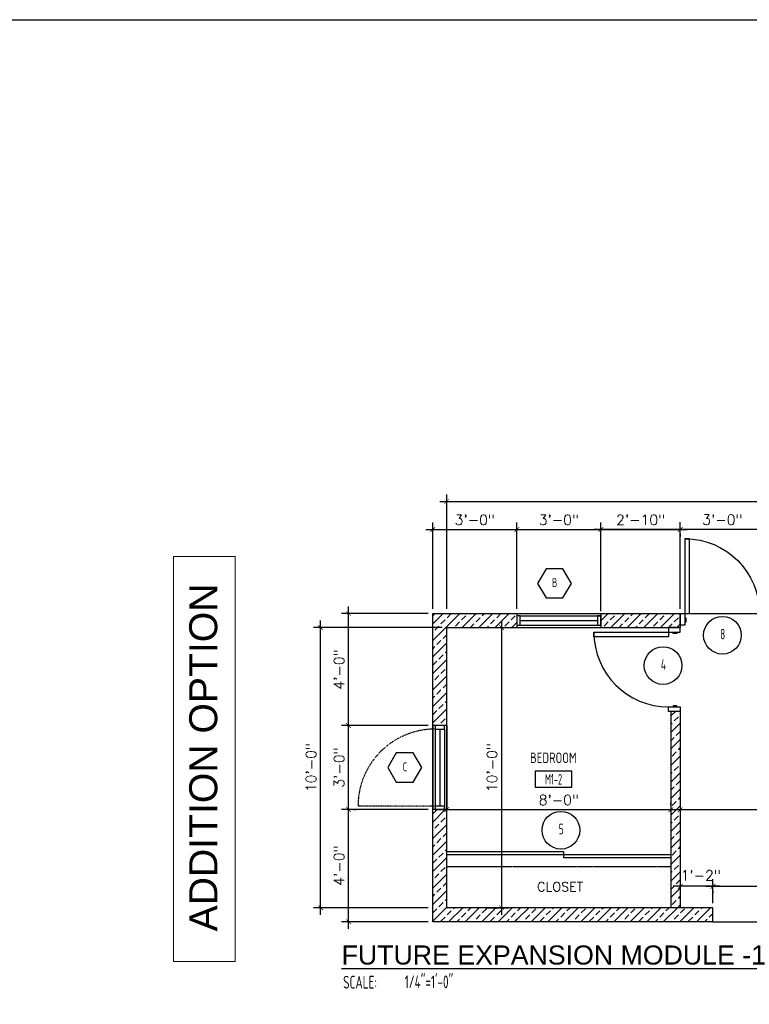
# Model space of a CAD drawing. Header units: inches. Extents: x -3803 to 30720, y -3756 to 4522.
# Tile 24 of 52: x 28954 to 29266, y 2820 to 3242. Entities that reach past the tile are written whole.
import ezdxf
from ezdxf.enums import TextEntityAlignment as Align

# ---------------------------------------------------------------- set-up
doc = ezdxf.new("R2010")
doc.units = ezdxf.units.IN
doc.header["$LTSCALE"] = 0.011
doc.header["$MEASUREMENT"] = 0
doc.header["$PDMODE"] = 1
doc.linetypes.add('DASHED', pattern=[0.75, 0.5, -0.25])
doc.linetypes.add('DASHED2', pattern=[0.375, 0.25, -0.125])
doc.layers.get('0').update_dxf_attribs({"linetype": 'CONTINUOUS'})
doc.layers.get('Defpoints').update_dxf_attribs({"linetype": 'CONTINUOUS'})
for name, color, linetype in [('a-door', 2, 'CONTINUOUS'), ('FHA', 8, 'DASHED2'), ('G-SYMB', 1, 'CONTINUOUS'), ('Hatch-ExisWalls', 123, 'CONTINUOUS'), ('roof', 8, 'DASHED'), ('TEXT', 2, 'CONTINUOUS'), ('Walls', 5, 'CONTINUOUS')]:
    doc.layers.add(name, color=color, linetype=linetype)
doc.layers.add('DIM', color=4, linetype='CONTINUOUS', lineweight=13)
doc.layers.add('G-ANNO-TEXT', color=2, linetype='CONTINUOUS', lineweight=9)
doc.styles.add('Arial_1', font='arial.ttf', dxfattribs={"height": 12})
doc.styles.add('LAR', font='arial.ttf', dxfattribs={"height": 0.25})
doc.styles.add('MED', font='archstyl.shx', dxfattribs={"width": 0.8, "height": 0.125})
doc.styles.add('ROMANS', font='romans.shx')
doc.styles.add('SMA', font='archstyl.shx', dxfattribs={"width": 0.8, "height": 0.0625})
doc.dimstyles.new('ANGEL', dxfattribs={"dimtxt": 4.375, "dimasz": 2, "dimexe": 3, "dimexo": 2, "dimgap": 1.5, "dimtad": 1, "dimdec": 0, "dimzin": 3, "dimdsep": 46, "dimlunit": 4, "dimtxsty": 'ROMANS', "dimblk": 'ARCHTICK', "dimcen": 0, "dimdle": 3, "dimclrd": 4, "dimclre": 4, "dimclrt": 2, "dimadec": 0, "dimazin": 0, "dimtfac": 1, "dimtdec": 0, "dimtmove": 1, "dimatfit": 3, "dimfxl": 1, "dimfrac": 2, "dimtolj": 1, "dimtzin": 0, "dimarcsym": 0})
pattern_1 = [(45, (-8.147, 0), (-3.5355339, 3.5355339), []), (45, (-4.6117, 0), (-3.5355339, 3.5355339), [2.5, -1.25])]

# ---------------------------------------------------------------- blocks, each defined once
blk = doc.blocks.new('_ArchTick')
at = {"color": 0, "linetype": 'ByBlock', "const_width": 0.15}
blk.add_lwpolyline([(-0.5, -0.5), (0.5, 0.5)], dxfattribs=at)
blk = doc.blocks.new('*D406')
at = {"layer": 'Defpoints', "color": 0, "ltscale": 10, "transparency": 16777216}
for p in [(-330, 245.48), (-294, 245.48), (-329.99, 197.48)]:
    blk.add_point(p, dxfattribs=at)
at = {"layer": 'DIM', "color": 4, "lineweight": -2, "ltscale": 10, "transparency": 16777216}
for p, q in [((-296, 245.48), (-333, 245.48)), ((-330, 194.48), (-330, 248.48)), ((-331.99, 197.48), (-333, 197.48))]:
    blk.add_line(p, q, dxfattribs=at)
at = {"layer": 'DIM', "color": 4, "lineweight": -2, "ltscale": 10, "transparency": 16777216, "xscale": 2, "yscale": 2, "zscale": 2}
for p, rotation in [((-330, 245.48), 90), ((-330, 197.48), 270)]:
    blk.add_blockref('_ArchTick', p, dxfattribs=dict(at, rotation=rotation))
at = {"layer": 'DIM', "color": 2, "ltscale": 10, "transparency": 16777216, "insert": (-334.1, 221.48), "char_height": 4.375, "attachment_point": 5, "rotation": 90, "style": 'ROMANS'}
blk.add_mtext('\\A1;4\'-0"', dxfattribs=at)
blk = doc.blocks.new('*U5')
at = {"layer": 'a-door', "color": 2, "linetype": 'Continuous', "lineweight": -3}
for points in [[(2, 5), (4, 5), (4, 37), (2, 37)], [(2, 0), (0, 0), (0, 5), (2, 5)], [(34, 0), (36, 0), (36, 5), (34, 5)], [(2, 1.5), (2.5, 1.5), (2.5, 3), (2, 3)], [(34, 1.5), (33.5, 1.5), (33.5, 3), (34, 3)]]:
    blk.add_lwpolyline(points, close=True, dxfattribs=at)
at = {"layer": 'a-door', "color": 2, "linetype": 'Continuous', "lineweight": -3, "extrusion": (0, 0, -1)}
blk.add_arc((-2, 5), 32, 90, 180, dxfattribs=at)
blk = doc.blocks.new('AINC-TITLE')
at = {"layer": 'G-SYMB', "color": 4, "linetype": 'Continuous', "style": 'MED', "width": 0.75}
blk.add_text('SCALE:', height=0.125, dxfattribs=at).set_placement((-0.8802, -0.3073))
at = {"layer": 'G-SYMB', "color": 1, "linetype": 'Continuous', "style": 'LAR'}
blk.add_attdef('%%UDRAWING-TITLE', (-0.8951, -0.0717), '', height=0.1875, dxfattribs=at)
at = {"layer": 'G-SYMB', "color": 4, "linetype": 'Continuous', "style": 'MED', "width": 0.75}
blk.add_attdef('SCALE', (-0.2765, -0.3036), '', height=0.125, dxfattribs=at)
blk = doc.blocks.new('*D428')
at = {"layer": 'Defpoints', "color": 0, "transparency": 16777216}
for p in [(-222, 281.48), (-258, 245.48), (-222, 244.48)]:
    blk.add_point(p, dxfattribs=at)
at = {"layer": 'DIM', "color": 4, "lineweight": -2, "transparency": 16777216}
for p, q in [((-258, 247.48), (-258, 284.48)), ((-222, 246.48), (-222, 284.48)), ((-261, 281.48), (-219, 281.48))]:
    blk.add_line(p, q, dxfattribs=at)
at = {"layer": 'DIM', "color": 4, "lineweight": -2, "transparency": 16777216, "xscale": 2, "yscale": 2, "zscale": 2, "rotation": 180}
blk.add_blockref('_ArchTick', (-258, 281.48), dxfattribs=at)
at = {"layer": 'DIM', "color": 4, "lineweight": -2, "transparency": 16777216, "xscale": 2, "yscale": 2, "zscale": 2}
blk.add_blockref('_ArchTick', (-222, 281.48), dxfattribs=at)
at = {"layer": 'DIM', "color": 2, "transparency": 16777216, "insert": (-240, 285.59), "char_height": 4.375, "attachment_point": 5, "style": 'ROMANS'}
blk.add_mtext('\\A1;3\'-0"', dxfattribs=at)
blk = doc.blocks.new('AINC-WINID')
at = {"layer": 'G-SYMB', "linetype": 'Continuous'}
blk.add_lwpolyline([(0.258, 20.267), (0.167, 20.423), (-0.013, 20.423), (-0.103, 20.267), (-0.013, 20.111), (0.167, 20.111)], close=True, dxfattribs=at)
at = {"layer": 'G-SYMB', "color": 4, "linetype": 'Continuous', "style": 'SMA', "width": 0.75}
blk.add_attdef('WNUM', text='', height=0.0938, dxfattribs=at).set_placement((0.079, 20.275), align=Align.MIDDLE)
blk = doc.blocks.new('*D411')
at = {"layer": 'Defpoints', "color": 0, "transparency": 16777216}
for p in [(-342, 239.48), (-288, 239.48), (-294, 119.48)]:
    blk.add_point(p, dxfattribs=at)
at = {"layer": 'DIM', "color": 4, "lineweight": -2, "transparency": 16777216}
for p, q in [((-342, 116.48), (-342, 242.48)), ((-290, 239.48), (-345, 239.48)), ((-296, 119.48), (-345, 119.48))]:
    blk.add_line(p, q, dxfattribs=at)
at = {"layer": 'DIM', "color": 4, "lineweight": -2, "transparency": 16777216, "xscale": 2, "yscale": 2, "zscale": 2}
for p, rotation in [((-342, 239.48), 90), ((-342, 119.48), 270)]:
    blk.add_blockref('_ArchTick', p, dxfattribs=dict(at, rotation=rotation))
at = {"layer": 'DIM', "color": 2, "transparency": 16777216, "insert": (-346.1, 179.48), "char_height": 4.375, "attachment_point": 5, "rotation": 90, "style": 'ROMANS'}
blk.add_mtext('\\A1;10\'-0"', dxfattribs=at)
blk = doc.blocks.new('*D412')
at = {"layer": 'Defpoints', "color": 0, "transparency": 16777216}
for p in [(0, 293.48), (0, 258.09), (-288, 245.48)]:
    blk.add_point(p, dxfattribs=at)
at = {"layer": 'DIM', "color": 4, "lineweight": -2, "transparency": 16777216}
for p, q in [((-288, 247.48), (-288, 296.48)), ((0, 260.09), (0, 296.48)), ((-291, 293.48), (3, 293.48))]:
    blk.add_line(p, q, dxfattribs=at)
at = {"layer": 'DIM', "color": 4, "lineweight": -2, "transparency": 16777216, "xscale": 2, "yscale": 2, "zscale": 2, "rotation": 180}
blk.add_blockref('_ArchTick', (-288, 293.48), dxfattribs=at)
at = {"layer": 'DIM', "color": 4, "lineweight": -2, "transparency": 16777216, "xscale": 2, "yscale": 2, "zscale": 2}
blk.add_blockref('_ArchTick', (0, 293.48), dxfattribs=at)
at = {"layer": 'DIM', "color": 2, "transparency": 16777216, "insert": (-144, 297.59), "char_height": 4.375, "attachment_point": 5, "style": 'ROMANS'}
blk.add_mtext('\\A1;24\'-0"', dxfattribs=at)
blk = doc.blocks.new('*D413')
at = {"layer": 'Defpoints', "color": 0, "transparency": 16777216}
for p in [(-288, 161.48), (-192, 161.48), (-192, 161.48)]:
    blk.add_point(p, dxfattribs=at)
at = {"layer": 'DIM', "color": 4, "lineweight": -2, "transparency": 16777216}
for p, q in [((-288, 163.48), (-288, 164.48)), ((-192, 163.48), (-192, 164.48)), ((-291, 161.48), (-189, 161.48))]:
    blk.add_line(p, q, dxfattribs=at)
at = {"layer": 'DIM', "color": 4, "lineweight": -2, "transparency": 16777216, "xscale": 2, "yscale": 2, "zscale": 2, "rotation": 180}
blk.add_blockref('_ArchTick', (-288, 161.48), dxfattribs=at)
at = {"layer": 'DIM', "color": 4, "lineweight": -2, "transparency": 16777216, "xscale": 2, "yscale": 2, "zscale": 2}
blk.add_blockref('_ArchTick', (-192, 161.48), dxfattribs=at)
at = {"layer": 'DIM', "color": 2, "transparency": 16777216, "insert": (-240, 165.59), "char_height": 4.375, "attachment_point": 5, "style": 'ROMANS'}
blk.add_mtext('\\A1;8\'-0"', dxfattribs=at)
blk = doc.blocks.new('*D414')
at = {"layer": 'Defpoints', "color": 0, "transparency": 16777216}
for p in [(-273.39, 239.48), (-273.39, 119.48), (-264.54, 119.48)]:
    blk.add_point(p, dxfattribs=at)
at = {"layer": 'DIM', "color": 4, "lineweight": -2, "transparency": 16777216}
for p, q in [((-264.54, 242.48), (-264.54, 116.48)), ((-271.39, 239.48), (-261.54, 239.48)), ((-271.39, 119.48), (-261.54, 119.48))]:
    blk.add_line(p, q, dxfattribs=at)
at = {"layer": 'DIM', "color": 4, "lineweight": -2, "transparency": 16777216, "xscale": 2, "yscale": 2, "zscale": 2}
for p, rotation in [((-264.54, 239.48), 90), ((-264.54, 119.48), 270)]:
    blk.add_blockref('_ArchTick', p, dxfattribs=dict(at, rotation=rotation))
at = {"layer": 'DIM', "color": 2, "transparency": 16777216, "insert": (-268.64, 179.48), "char_height": 4.375, "attachment_point": 5, "rotation": 90, "style": 'ROMANS'}
blk.add_mtext('\\A1;10\'-0"', dxfattribs=at)
blk = doc.blocks.new('*D415')
at = {"layer": 'Defpoints', "color": 0, "ltscale": 10, "transparency": 16777216}
for p in [(-188, 161.48), (0, 161.48), (0, 161.48)]:
    blk.add_point(p, dxfattribs=at)
at = {"layer": 'DIM', "color": 4, "lineweight": -2, "ltscale": 10, "transparency": 16777216}
for p, q in [((-191, 161.48), (3, 161.48)), ((-188, 159.48), (-188, 158.48)), ((0, 159.48), (0, 158.48))]:
    blk.add_line(p, q, dxfattribs=at)
at = {"layer": 'DIM', "color": 4, "lineweight": -2, "ltscale": 10, "transparency": 16777216, "xscale": 2, "yscale": 2, "zscale": 2, "rotation": 180}
blk.add_blockref('_ArchTick', (-188, 161.48), dxfattribs=at)
at = {"layer": 'DIM', "color": 4, "lineweight": -2, "ltscale": 10, "transparency": 16777216, "xscale": 2, "yscale": 2, "zscale": 2}
blk.add_blockref('_ArchTick', (0, 161.48), dxfattribs=at)
at = {"layer": 'DIM', "color": 2, "ltscale": 10, "transparency": 16777216, "insert": (-94, 165.59), "char_height": 4.375, "attachment_point": 5, "style": 'ROMANS'}
blk.add_mtext('\\A1;15\'-8"', dxfattribs=at)
blk = doc.blocks.new('*D416')
at = {"layer": 'Defpoints', "color": 0, "transparency": 16777216}
for p in [(-30, 128.65), (-174, 119.48), (-30, 119.48)]:
    blk.add_point(p, dxfattribs=at)
at = {"layer": 'DIM', "color": 4, "lineweight": -2, "transparency": 16777216}
for p, q in [((-174, 121.48), (-174, 131.65)), ((-30, 121.48), (-30, 131.65)), ((-177, 128.65), (-27, 128.65))]:
    blk.add_line(p, q, dxfattribs=at)
at = {"layer": 'DIM', "color": 4, "lineweight": -2, "transparency": 16777216, "xscale": 2, "yscale": 2, "zscale": 2, "rotation": 180}
blk.add_blockref('_ArchTick', (-174, 128.65), dxfattribs=at)
at = {"layer": 'DIM', "color": 4, "lineweight": -2, "transparency": 16777216, "xscale": 2, "yscale": 2, "zscale": 2}
blk.add_blockref('_ArchTick', (-30, 128.65), dxfattribs=at)
at = {"layer": 'DIM', "color": 2, "transparency": 16777216, "insert": (-102, 132.75), "char_height": 4.375, "attachment_point": 5, "style": 'ROMANS'}
blk.add_mtext('\\A1;12\'-0"', dxfattribs=at)
blk = doc.blocks.new('AINC-DOORID')
at = {"layer": 'G-SYMB'}
blk.add_circle((0, 0), 0.1673, dxfattribs=at)
at = {"layer": 'G-SYMB', "color": 4, "linetype": 'Continuous', "style": 'SMA', "width": 0.75}
blk.add_attdef('DNUM', text='', height=0.0938, dxfattribs=at).set_placement((0.0025, 0.0102), align=Align.MIDDLE)
blk = doc.blocks.new('AINC-ROOMID')
at = {"layer": 'G-SYMB'}
blk.add_lwpolyline([(-0.247, -0.352), (0.253, -0.352), (0.253, -0.161), (-0.247, -0.161)], close=True, dxfattribs=at)
at = {"layer": 'G-SYMB', "color": 4, "linetype": 'Continuous', "style": 'MED', "oblique": -180, "text_generation_flag": 6}
for tag, p in [('%%UROOM-ID', (0, 0.209)), ('%%USPAN', (0, 0))]:
    blk.add_attdef(tag, text='', height=0.125, rotation=180, dxfattribs=at).set_placement(p, align=Align.MIDDLE)
at = {"layer": 'G-SYMB', "color": 4, "linetype": 'Continuous', "style": 'MED', "text_generation_flag": 6, "width": 0.75}
blk.add_attdef('R-NUM', text='', height=0.125, rotation=180, dxfattribs=at).set_placement((0.003, -0.256), align=Align.MIDDLE)
blk = doc.blocks.new('*D430')
at = {"layer": 'Defpoints', "color": 0, "ltscale": 10, "transparency": 16777216}
for p in [(-222, 281.48), (-222, 281.48), (-188, 281.55)]:
    blk.add_point(p, dxfattribs=at)
at = {"layer": 'DIM', "color": 4, "lineweight": -2, "ltscale": 10, "transparency": 16777216}
for p, q in [((-222, 283.48), (-222, 284.48)), ((-185, 281.48), (-225, 281.48)), ((-188, 279.55), (-188, 278.48))]:
    blk.add_line(p, q, dxfattribs=at)
at = {"layer": 'DIM', "color": 4, "lineweight": -2, "ltscale": 10, "transparency": 16777216, "xscale": 2, "yscale": 2, "zscale": 2, "rotation": 180}
blk.add_blockref('_ArchTick', (-222, 281.48), dxfattribs=at)
at = {"layer": 'DIM', "color": 4, "lineweight": -2, "ltscale": 10, "transparency": 16777216, "xscale": 2, "yscale": 2, "zscale": 2}
blk.add_blockref('_ArchTick', (-188, 281.48), dxfattribs=at)
at = {"layer": 'DIM', "color": 2, "ltscale": 10, "transparency": 16777216, "insert": (-205, 285.59), "char_height": 4.375, "attachment_point": 5, "style": 'ROMANS'}
blk.add_mtext('\\A1;2\'-10"', dxfattribs=at)
blk = doc.blocks.new('*D480')
at = {"layer": 'Defpoints', "color": 0, "ltscale": 10, "transparency": 16777216}
for p in [(-188, 128.65), (-188, 128.64), (-174, 128.65)]:
    blk.add_point(p, dxfattribs=at)
at = {"layer": 'DIM', "color": 4, "lineweight": -2, "ltscale": 10, "transparency": 16777216}
for p, q in [((-171, 128.64), (-191, 128.64)), ((-188, 126.65), (-188, 125.64)), ((-174, 126.65), (-174, 125.64))]:
    blk.add_line(p, q, dxfattribs=at)
at = {"layer": 'DIM', "color": 4, "lineweight": -2, "ltscale": 10, "transparency": 16777216, "xscale": 2, "yscale": 2, "zscale": 2, "rotation": 180}
blk.add_blockref('_ArchTick', (-188, 128.64), dxfattribs=at)
at = {"layer": 'DIM', "color": 4, "lineweight": -2, "ltscale": 10, "transparency": 16777216, "xscale": 2, "yscale": 2, "zscale": 2}
blk.add_blockref('_ArchTick', (-174, 128.64), dxfattribs=at)
at = {"layer": 'DIM', "color": 2, "ltscale": 10, "transparency": 16777216, "insert": (-179.26, 133.31), "char_height": 4.375, "attachment_point": 5, "style": 'ROMANS'}
blk.add_mtext('\\A1;1\'-2"', dxfattribs=at)
blk = doc.blocks.new('*D433')
at = {"layer": 'Defpoints', "color": 0, "transparency": 16777216}
for p in [(-152, 281.53), (-188, 271.31), (-152, 245.48)]:
    blk.add_point(p, dxfattribs=at)
at = {"layer": 'DIM', "color": 4, "lineweight": -2, "transparency": 16777216}
for p, q in [((-188, 273.31), (-188, 284.53)), ((-152, 247.48), (-152, 284.53)), ((-191, 281.53), (-149, 281.53))]:
    blk.add_line(p, q, dxfattribs=at)
at = {"layer": 'DIM', "color": 4, "lineweight": -2, "transparency": 16777216, "xscale": 2, "yscale": 2, "zscale": 2, "rotation": 180}
blk.add_blockref('_ArchTick', (-188, 281.53), dxfattribs=at)
at = {"layer": 'DIM', "color": 4, "lineweight": -2, "transparency": 16777216, "xscale": 2, "yscale": 2, "zscale": 2}
blk.add_blockref('_ArchTick', (-152, 281.53), dxfattribs=at)
at = {"layer": 'DIM', "color": 2, "transparency": 16777216, "insert": (-170, 285.64), "char_height": 4.375, "attachment_point": 5, "style": 'ROMANS'}
blk.add_mtext('\\A1;3\'-0"', dxfattribs=at)
blk = doc.blocks.new('*D436')
at = {"layer": 'Defpoints', "color": 0, "transparency": 16777216}
for p in [(-222, 281.48), (-258, 245.48), (-222, 244.48)]:
    blk.add_point(p, dxfattribs=at)
at = {"layer": 'DIM', "color": 4, "lineweight": -2, "transparency": 16777216}
for p, q in [((-258, 247.48), (-258, 284.48)), ((-222, 246.48), (-222, 284.48)), ((-261, 281.48), (-219, 281.48))]:
    blk.add_line(p, q, dxfattribs=at)
at = {"layer": 'DIM', "color": 4, "lineweight": -2, "transparency": 16777216, "xscale": 2, "yscale": 2, "zscale": 2, "rotation": 180}
blk.add_blockref('_ArchTick', (-258, 281.48), dxfattribs=at)
at = {"layer": 'DIM', "color": 4, "lineweight": -2, "transparency": 16777216, "xscale": 2, "yscale": 2, "zscale": 2}
blk.add_blockref('_ArchTick', (-222, 281.48), dxfattribs=at)
at = {"layer": 'DIM', "color": 2, "transparency": 16777216, "insert": (-240, 285.59), "char_height": 4.375, "attachment_point": 5, "style": 'ROMANS'}
blk.add_mtext('\\A1;3\'-0"', dxfattribs=at)
blk = doc.blocks.new('*D458')
at = {"layer": 'Defpoints', "color": 0, "ltscale": 10, "transparency": 16777216}
for p in [(-330, 161.48), (-294, 161.48), (-294, 113.48)]:
    blk.add_point(p, dxfattribs=at)
at = {"layer": 'DIM', "color": 4, "lineweight": -2, "ltscale": 10, "transparency": 16777216}
for p, q in [((-330, 110.48), (-330, 164.48)), ((-296, 161.48), (-333, 161.48)), ((-296, 113.48), (-333, 113.48))]:
    blk.add_line(p, q, dxfattribs=at)
at = {"layer": 'DIM', "color": 4, "lineweight": -2, "ltscale": 10, "transparency": 16777216, "xscale": 2, "yscale": 2, "zscale": 2}
for p, rotation in [((-330, 161.48), 90), ((-330, 113.48), 270)]:
    blk.add_blockref('_ArchTick', p, dxfattribs=dict(at, rotation=rotation))
at = {"layer": 'DIM', "color": 2, "ltscale": 10, "transparency": 16777216, "insert": (-334.1, 137.48), "char_height": 4.375, "attachment_point": 5, "rotation": 90, "style": 'ROMANS'}
blk.add_mtext('\\A1;4\'-0"', dxfattribs=at)
blk = doc.blocks.new('*D459')
at = {"layer": 'Defpoints', "color": 0, "ltscale": 10, "transparency": 16777216}
for p in [(-258, 281.48), (-294, 245.48), (-258, 245.48)]:
    blk.add_point(p, dxfattribs=at)
at = {"layer": 'DIM', "color": 4, "lineweight": -2, "ltscale": 10, "transparency": 16777216}
for p, q in [((-294, 247.48), (-294, 284.48)), ((-258, 247.48), (-258, 284.48)), ((-297, 281.48), (-255, 281.48))]:
    blk.add_line(p, q, dxfattribs=at)
at = {"layer": 'DIM', "color": 4, "lineweight": -2, "ltscale": 10, "transparency": 16777216, "xscale": 2, "yscale": 2, "zscale": 2, "rotation": 180}
blk.add_blockref('_ArchTick', (-294, 281.48), dxfattribs=at)
at = {"layer": 'DIM', "color": 4, "lineweight": -2, "ltscale": 10, "transparency": 16777216, "xscale": 2, "yscale": 2, "zscale": 2}
blk.add_blockref('_ArchTick', (-258, 281.48), dxfattribs=at)
at = {"layer": 'DIM', "color": 2, "ltscale": 10, "transparency": 16777216, "insert": (-276, 285.59), "char_height": 4.375, "attachment_point": 5, "style": 'ROMANS'}
blk.add_mtext('\\A1;3\'-0"', dxfattribs=at)
blk = doc.blocks.new('*D460')
at = {"layer": 'Defpoints', "color": 0, "ltscale": 10, "transparency": 16777216}
for p in [(-188, 281.48), (-222, 271.25), (-188, 245.48)]:
    blk.add_point(p, dxfattribs=at)
at = {"layer": 'DIM', "color": 4, "lineweight": -2, "ltscale": 10, "transparency": 16777216}
for p, q in [((-222, 273.25), (-222, 284.48)), ((-188, 247.48), (-188, 284.48)), ((-225, 281.48), (-185, 281.48))]:
    blk.add_line(p, q, dxfattribs=at)
at = {"layer": 'DIM', "color": 4, "lineweight": -2, "ltscale": 10, "transparency": 16777216, "xscale": 2, "yscale": 2, "zscale": 2, "rotation": 180}
blk.add_blockref('_ArchTick', (-222, 281.48), dxfattribs=at)
at = {"layer": 'DIM', "color": 4, "lineweight": -2, "ltscale": 10, "transparency": 16777216, "xscale": 2, "yscale": 2, "zscale": 2}
blk.add_blockref('_ArchTick', (-188, 281.48), dxfattribs=at)
at = {"layer": 'DIM', "color": 2, "ltscale": 10, "transparency": 16777216, "insert": (-205, 285.59), "char_height": 4.375, "attachment_point": 5, "style": 'ROMANS'}
blk.add_mtext('\\A1;2\'-10"', dxfattribs=at)
blk = doc.blocks.new('*D470')
at = {"layer": 'Defpoints', "color": 0, "ltscale": 10, "transparency": 16777216}
for p in [(-330, 197.48), (-294, 197.48), (-330, 161.48)]:
    blk.add_point(p, dxfattribs=at)
at = {"layer": 'DIM', "color": 4, "lineweight": -2, "ltscale": 10, "transparency": 16777216}
for p, q in [((-330, 158.48), (-330, 200.48)), ((-296, 197.48), (-333, 197.48)), ((-328, 161.48), (-327, 161.48))]:
    blk.add_line(p, q, dxfattribs=at)
at = {"layer": 'DIM', "color": 4, "lineweight": -2, "ltscale": 10, "transparency": 16777216, "xscale": 2, "yscale": 2, "zscale": 2}
for p, rotation in [((-330, 197.48), 90), ((-330, 161.48), 270)]:
    blk.add_blockref('_ArchTick', p, dxfattribs=dict(at, rotation=rotation))
at = {"layer": 'DIM', "color": 2, "ltscale": 10, "transparency": 16777216, "insert": (-334.1, 179.48), "char_height": 4.375, "attachment_point": 5, "rotation": 90, "style": 'ROMANS'}
blk.add_mtext('\\A1;3\'-0"', dxfattribs=at)
blk = doc.blocks.new('typical interior floor plan')
at = {"color": 1}
for p, q in [((-188, 245.48), (-152, 245.48)), ((-174, 113.48), (-30, 113.48))]:
    blk.add_line(p, q, dxfattribs=at)
at = {"layer": 'a-door'}
for p, q in [((-258, 245.48), (-222, 245.48)), ((-256.5, 244.48), (-222, 244.48)), ((-256.5, 242.48), (-223.5, 242.48)), ((-256.5, 240.48), (-222, 240.48)), ((-258, 239.48), (-222, 239.48)), ((-294, 197.48), (-294, 161.48)), ((-293, 195.98), (-293, 161.48)), ((-291, 195.98), (-291, 162.98)), ((-289, 195.98), (-289, 161.48)), ((-288, 197.48), (-288, 161.48))]:
    blk.add_line(p, q, dxfattribs=at)
at = {"layer": 'a-door', "color": 2, "linetype": 'Continuous', "lineweight": -3}
for p, q in [((-288, 143.48), (-238, 143.48)), ((-238, 143.48), (-238, 140.98)), ((-288, 142.23), (-192, 142.23)), ((-238, 140.98), (-192, 140.98))]:
    blk.add_line(p, q, dxfattribs=at)
at = {"layer": 'a-door'}
for points in [[(-258, 240.48), (-256.5, 240.48), (-256.5, 244.48), (-258, 244.48)], [(-223.5, 240.48), (-222, 240.48), (-222, 244.48), (-223.5, 244.48)], [(-293, 197.48), (-293, 195.98), (-289, 195.98), (-289, 197.48)], [(-293, 162.98), (-293, 161.48), (-289, 161.48), (-289, 162.98)]]:
    blk.add_lwpolyline(points, close=True, dxfattribs=at)
at = {"layer": 'FHA', "ltscale": 25}
blk.add_line((-293, 162.98), (-326, 162.98), dxfattribs=at)
blk.add_arc((-293, 162.98), 33, 90, 180, dxfattribs=at)
at = {"layer": 'G-ANNO-TEXT', "color": 7, "flags": 128}
blk.add_lwpolyline([(-404.98, 96.48), (-404.98, 269.95), (-378.67, 269.95), (-378.67, 96.48)], close=True, dxfattribs=at)
at = {"layer": 'roof', "ltscale": 53}
blk.add_line((-192, 136.99), (-288, 136.99), dxfattribs=at)
at = {"layer": 'Walls'}
for p, q in [((-294, 245.48), (-188, 245.48)), ((-294, 113.48), (-294, 245.48)), ((-258, 245.48), (-258, 239.48)), ((-222, 245.48), (-222, 239.48)), ((-188, 245.48), (-188, 239.48)), ((-288, 239.48), (-188, 239.48)), ((-288, 119.48), (-288, 239.48)), ((-192, 203.48), (-192, 119.48)), ((-188, 203.48), (-188, 119.48)), ((-288, 197.48), (-294, 197.48)), ((-288, 161.48), (-294, 161.48)), ((-174, 119.48), (-288, 119.48)), ((-174, 113.48), (-174, 119.48)), ((-174, 113.48), (-174, 119.48)), ((-174, 113.48), (-294, 113.48))]:
    blk.add_line(p, q, dxfattribs=at)
for name, p, xscale, yscale, zscale, values in [('AINC-WINID', (-244.96, -556.82), 40.22379667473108, 40.22379667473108, 40.22379667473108, {'WNUM': 'B'}), ('AINC-DOORID', (-169.96, 236.16), 48.29248555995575, 48.29248555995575, 48.29248555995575, {'DNUM': '8'}), ('AINC-DOORID', (-195.35, 223.17), 48.29248555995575, 48.29248555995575, 48.29248555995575, {'DNUM': '4'}), ('AINC-WINID', (-309.11, -635.74), 40.22379667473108, 40.22379667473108, 40.22379667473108, {'WNUM': 'C'}), ('AINC-DOORID', (-239.12, 152.67), 48.29248555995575, 48.29248555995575, 48.29248555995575, {'DNUM': '5'})]:
    blk.add_blockref(name, p, dxfattribs=dict(xscale=xscale, yscale=yscale, zscale=zscale)).add_auto_attribs(values)
ref = blk.add_blockref('AINC-ROOMID', (-242.35, 183.69), dxfattribs=dict(xscale=31.40809428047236, yscale=35.94597718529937, zscale=31.40809428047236))
ref.add_attrib('%%USPAN', 'BEDROOM', dxfattribs={"layer": 'G-SYMB', "color": 4, "linetype": 'Continuous', "height": 4.493, "rotation": 180, "style": 'MED', "text_generation_flag": 6, "width": 0.873758}).set_placement((-242.35, 183.69), align=Align.MIDDLE)
ref.add_attrib('R-NUM', 'M1-2', dxfattribs={"layer": 'G-SYMB', "color": 4, "linetype": 'Continuous', "height": 4.493, "rotation": 180, "style": 'MED', "text_generation_flag": 6, "width": 0.655319}).set_placement((-242.26, 174.48), align=Align.MIDDLE)
at = {"layer": 'a-door', "color": 2, "linetype": 'Continuous', "lineweight": -3}
blk.add_blockref('*U5', (-188, 240.48), dxfattribs=at)
at = {"layer": 'a-door', "color": 2, "linetype": 'Continuous', "lineweight": -3, "xscale": -1.00000000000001, "rotation": 90}
blk.add_blockref('*U5', (-188, 239.48), dxfattribs=at)
at = {"layer": 'DIM', "xscale": 43.66204933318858, "yscale": 43.66204933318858, "zscale": 43.66204933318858}
blk.add_blockref('AINC-TITLE', (-293.94, 98.26), dxfattribs=at).add_auto_attribs({'%%UDRAWING-TITLE': '%%UFUTURE EXPANSION MODULE -1', 'SCALE': '1/4"=1\'-0"'})
at = {"layer": 'G-ANNO-TEXT', "color": 7, "insert": (-398.27, 109.32), "char_height": 12, "width": 178.9215, "attachment_point": 1, "rotation": 90, "style": 'Arial_1'}
blk.add_mtext('ADDITION OPTION', dxfattribs=at)
at = {"layer": 'TEXT', "color": 2, "insert": (-249.3, 130.47), "char_height": 4.0007, "width": 137.2543, "attachment_point": 1}
blk.add_mtext('{\\Fromans|c0;CLOSET}', dxfattribs=at)
at = {"layer": 'DIM'}
for base, p1, p2, picture, middle in [((0, 293.48), (-288, 245.48), (0, 258.09), '*D412', (-144, 297.59)), ((-222, 281.48), (-258, 245.48), (-222, 244.48), '*D428', (-240, 285.59)), ((-222, 281.48), (-258, 245.48), (-222, 244.48), '*D436', (-240, 285.59)), ((-152, 281.53), (-188, 271.31), (-152, 245.48), '*D433', (-170, 285.64)), ((-192, 161.48), (-288, 161.48), (-192, 161.48), '*D413', (-240, 165.59)), ((-30, 128.65), (-174, 119.48), (-30, 119.48), '*D416', (-102, 132.75))]:
    dim = blk.add_linear_dim(base=base, p1=p1, p2=p2, dimstyle='ANGEL', dxfattribs=at)
    dim.commit()
    dim.dimension.update_dxf_attribs({"geometry": picture, "text_midpoint": middle})
at = {"layer": 'DIM', "ltscale": 10}
for base, p1, p2, picture, middle in [((-258, 281.48), (-294, 245.48), (-258, 245.48), '*D459', (-276, 285.59)), ((-222, 281.48), (-188, 281.55), (-222, 281.48), '*D430', (-205, 285.59)), ((-188, 281.48), (-222, 271.25), (-188, 245.48), '*D460', (-205, 285.59))]:
    dim = blk.add_linear_dim(base=base, p1=p1, p2=p2, dimstyle='ANGEL', dxfattribs=at)
    dim.commit()
    dim.dimension.update_dxf_attribs({"geometry": picture, "text_midpoint": middle})
for base, p1, p2, picture, middle in [((-330, 245.48), (-329.99, 197.48), (-294, 245.48), '*D406', (-334.1, 221.48)), ((-330, 197.48), (-330, 161.48), (-294, 197.48), '*D470', (-334.1, 179.48)), ((-330, 161.48), (-294, 113.48), (-294, 161.48), '*D458', (-334.1, 137.48))]:
    dim = blk.add_linear_dim(base=base, p1=p1, p2=p2, angle=90, dimstyle='ANGEL', dxfattribs=at)
    dim.commit()
    dim.dimension.update_dxf_attribs({"geometry": picture, "text_midpoint": middle})
at = {"layer": 'DIM'}
for base, p1, p2, picture, middle in [((-342, 239.48), (-294, 119.48), (-288, 239.48), '*D411', (-346.1, 179.48)), ((-264.54, 119.48), (-273.39, 239.48), (-273.39, 119.48), '*D414', (-268.64, 179.48))]:
    dim = blk.add_linear_dim(base=base, p1=p1, p2=p2, angle=90, dimstyle='ANGEL', dxfattribs=at)
    dim.commit()
    dim.dimension.update_dxf_attribs({"geometry": picture, "text_midpoint": middle})
at = {"layer": 'DIM', "color": 2, "ltscale": 10}
dim = blk.add_linear_dim(base=(0, 161.48), p1=(-188, 161.48), p2=(0, 161.48), dimstyle='ANGEL', dxfattribs=at)
dim.commit()
dim.dimension.update_dxf_attribs({"geometry": '*D415', "text_midpoint": (-94, 165.59)})
at = {"layer": 'DIM', "ltscale": 10}
dim = blk.add_linear_dim(base=(-188, 128.64), p1=(-174, 128.65), p2=(-188, 128.65), dimstyle='ANGEL', dxfattribs=at)
dim.commit()
dim.dimension.update_dxf_attribs({"geometry": '*D480', "text_midpoint": (-179.26, 129.21), "dimtype": 128})

msp = doc.modelspace()

# ---------------------------------------------------------------- hatches: boundary and pattern name
at = {"layer": 'Hatch-ExisWalls'}
h = msp.add_hatch(dxfattribs=at)
h.set_pattern_fill('ANSI33', color=4, scale=20)
h.set_pattern_definition(pattern_1)
h.paths.add_polyline_path([(29136.8527224, 2903.588838), (29130.8527224, 2903.588838), (29130.8527224, 2855.588838), (29166.8527224, 2855.588838), (29166.8527224, 2861.588838), (29136.8527224, 2861.588838)])
h.paths.add_polyline_path([(29430.8527224, 2903.588838), (29424.8527224, 2903.588838), (29424.8527224, 2861.588838), (29394.8527224, 2861.588838), (29394.8527224, 2855.588838), (29430.8527224, 2855.588838)])
h.paths.add_polyline_path([(29166.8527224, 2981.588838), (29166.8527224, 2987.588838), (29130.8527224, 2987.588838), (29130.8527224, 2939.588838), (29136.8527224, 2939.588838), (29136.8527224, 2981.588838)])
h.paths.add_polyline_path([(29202.8527224, 2987.588838), (29202.8527224, 2981.588838), (29202.9454203, 2981.588838), (29202.9454203, 2987.588838)])
h.paths.add_polyline_path([(29424.8527224, 2939.588838), (29430.8527224, 2939.588838), (29430.8527224, 2987.588838), (29394.8527224, 2987.588838), (29394.8527224, 2981.588838), (29424.8527224, 2981.588838)])
h = msp.add_hatch(dxfattribs=at)
h.set_pattern_fill('ANSI33', color=4, scale=20)
h.set_pattern_definition(pattern_1)
h.paths.add_polyline_path([(29236.8527224, 2987.588838), (29202.8527224, 2987.588838), (29202.8527224, 2981.588838), (29236.8527224, 2981.588838)])
h.paths.add_polyline_path([(29358.8527224, 2982.5888374), (29358.8527224, 2987.5888374), (29272.8527224, 2987.588838), (29272.8527224, 2981.588838)])
h = msp.add_hatch(dxfattribs=at)
h.set_pattern_fill('ANSI33', color=4, scale=20)
h.set_pattern_definition(pattern_1)
h.paths.add_polyline_path([(29236.8527224, 2945.588838), (29232.8527224, 2945.588838), (29232.8527224, 2861.588838), (29236.8527224, 2861.588838)])
h = msp.add_hatch(dxfattribs=at)
h.set_pattern_fill('ANSI33', color=4, scale=20)
h.set_pattern_definition(pattern_1)
h.paths.add_polyline_path([(29250.8527224, 2861.588838), (29166.8527224, 2861.588838), (29166.8527224, 2855.588838), (29250.8527224, 2855.588838)])

# ---------------------------------------------------------------- linework, layer by layer
at = {"layer": 'Defpoints', "ltscale": 10}
msp.add_lwpolyline([(28593.0786145, 3241.8957062), (30720.1417412, 3241.8957062), (30720.1417412, 156.8328461), (28593.0786145, 145.637476)], close=True, dxfattribs=at)

# ---------------------------------------------------------------- block references
msp.add_blockref('typical interior floor plan', (29424.8527195, 2742.1070165))

doc.saveas('drawing.dxf')
